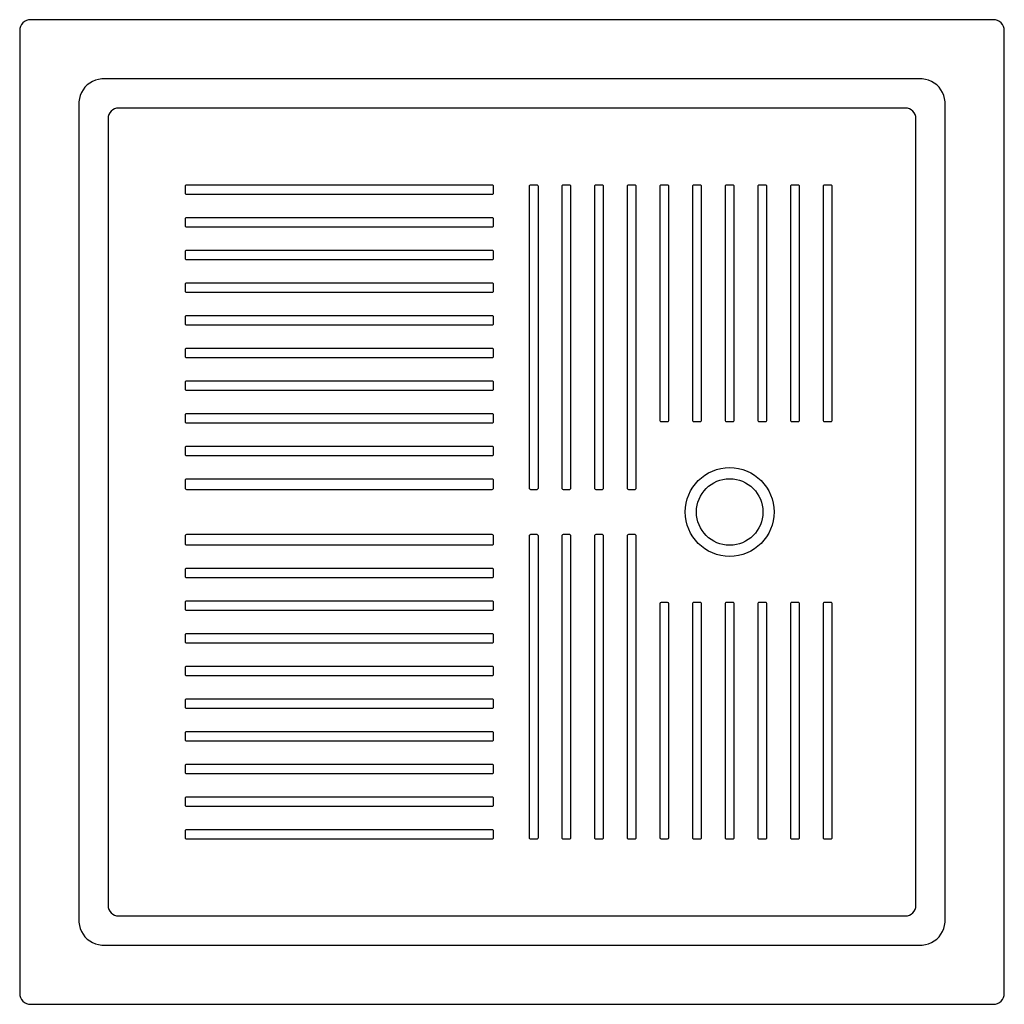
# Model space of a CAD drawing. Header units: millimetres. Extents: x 0 to 0.905, y -0.905 to 0.
import ezdxf

# ---------------------------------------------------------------- set-up
doc = ezdxf.new("R2010")
doc.units = ezdxf.units.MM
doc.layers.add('BLOCKS', color=3, linetype='Continuous')

msp = doc.modelspace()

# ---------------------------------------------------------------- linework, layer by layer
at = {"layer": 'BLOCKS', "linetype": 'Continuous'}
for p, q in [((0.89455, 0), (0.01, 0)), ((0, -0.01), (0, -0.89455)), ((0.90454, -0.89455), (0.90454, -0.01)), ((0.82614, -0.05426), (0.07841, -0.05426)), ((0.05426, -0.07841), (0.05426, -0.82614)), ((0.81369, -0.0812), (0.09086, -0.0812)), ((0.85029, -0.82614), (0.85029, -0.07841)), ((0.0812, -0.09086), (0.0812, -0.81369)), ((0.82335, -0.81369), (0.82335, -0.09086)), ((0.09086, -0.82335), (0.81369, -0.82335)), ((0.07841, -0.85029), (0.82614, -0.85029)), ((0.01, -0.90454), (0.89455, -0.90454))]:
    msp.add_line(p, q, dxfattribs=at)
at = {"layer": 'BLOCKS'}
for p, q in [((0.58807, -0.53665), (0.58807, -0.75135)), ((0.59527, -0.53545), (0.58927, -0.53545)), ((0.59647, -0.75135), (0.59647, -0.53665)), ((0.58927, -0.75255), (0.59527, -0.75255))]:
    msp.add_line(p, q, dxfattribs=at)
at = {"layer": 'BLOCKS', "linetype": 'Continuous', "flags": 128}
for points in [[(0.07841, -0.05426), (0.07537, -0.05436), (0.0724, -0.05482), (0.06955, -0.05562), (0.06685, -0.05676), (0.06433, -0.05823), (0.06203, -0.05999), (0.05999, -0.06203), (0.05823, -0.06433), (0.05676, -0.06685), (0.05562, -0.06955), (0.05482, -0.0724), (0.05436, -0.07537), (0.05426, -0.07841)], [(0.85029, -0.07841), (0.85018, -0.07537), (0.84973, -0.0724), (0.84892, -0.06955), (0.84778, -0.06685), (0.84632, -0.06433), (0.84455, -0.06203), (0.84251, -0.05999), (0.84021, -0.05823), (0.8377, -0.05676), (0.835, -0.05562), (0.83214, -0.05482), (0.82918, -0.05436), (0.82614, -0.05426)], [(0.09086, -0.0812), (0.08894, -0.08138), (0.08711, -0.08192), (0.08544, -0.0828), (0.08399, -0.08399), (0.0828, -0.08544), (0.08192, -0.08711), (0.08138, -0.08894), (0.0812, -0.09086)], [(0.82335, -0.09086), (0.82316, -0.08894), (0.82262, -0.08711), (0.82174, -0.08544), (0.82055, -0.08399), (0.8191, -0.0828), (0.81743, -0.08192), (0.8156, -0.08138), (0.81369, -0.0812)], [(0.0812, -0.81369), (0.08138, -0.8156), (0.08192, -0.81743), (0.0828, -0.8191), (0.08399, -0.82055), (0.08544, -0.82174), (0.08711, -0.82262), (0.08894, -0.82316), (0.09086, -0.82335)], [(0.81369, -0.82335), (0.8156, -0.82316), (0.81743, -0.82262), (0.8191, -0.82174), (0.82055, -0.82055), (0.82174, -0.8191), (0.82262, -0.81743), (0.82316, -0.8156), (0.82335, -0.81369)], [(0.05426, -0.82614), (0.05436, -0.82918), (0.05482, -0.83214), (0.05562, -0.835), (0.05676, -0.8377), (0.05823, -0.84021), (0.05999, -0.84251), (0.06203, -0.84455), (0.06433, -0.84632), (0.06685, -0.84778), (0.06955, -0.84892), (0.0724, -0.84973), (0.07537, -0.85018), (0.07841, -0.85029)], [(0.82614, -0.85029), (0.82918, -0.85018), (0.83214, -0.84973), (0.835, -0.84892), (0.8377, -0.84778), (0.84021, -0.84632), (0.84251, -0.84455), (0.84455, -0.84251), (0.84632, -0.84021), (0.84778, -0.8377), (0.84892, -0.835), (0.84973, -0.83214), (0.85018, -0.82918), (0.85029, -0.82614)]]:
    msp.add_lwpolyline(points, dxfattribs=at)
at = {"layer": 'BLOCKS'}
for points in [[(0.4354, -0.1532, 0.414214), (0.4342, -0.152), (0.1532, -0.152, 0.414214), (0.152, -0.1532), (0.152, -0.1592, 0.414214), (0.1532, -0.1604), (0.4342, -0.1604, 0.414214), (0.4354, -0.1592)], [(0.47647, -0.1532, 0.414214), (0.47527, -0.152), (0.46927, -0.152, 0.414214), (0.46807, -0.1532), (0.46807, -0.43027, 0.414214), (0.46927, -0.43147), (0.47527, -0.43147, 0.414214), (0.47647, -0.43027)], [(0.50647, -0.1532, 0.414214), (0.50527, -0.152), (0.49927, -0.152, 0.414214), (0.49807, -0.1532), (0.49807, -0.43027, 0.414214), (0.49927, -0.43147), (0.50527, -0.43147, 0.414214), (0.50647, -0.43027)], [(0.53647, -0.1532, 0.414214), (0.53527, -0.152), (0.52927, -0.152, 0.414214), (0.52807, -0.1532), (0.52807, -0.43027, 0.414214), (0.52927, -0.43147), (0.53527, -0.43147, 0.414214), (0.53647, -0.43027)], [(0.56647, -0.1532, 0.414214), (0.56527, -0.152), (0.55927, -0.152, 0.414214), (0.55807, -0.1532), (0.55807, -0.43027, 0.414214), (0.55927, -0.43147), (0.56527, -0.43147, 0.414214), (0.56647, -0.43027)], [(0.59647, -0.1532, 0.414214), (0.59527, -0.152), (0.58927, -0.152, 0.414214), (0.58807, -0.1532), (0.58807, -0.3679, 0.414214), (0.58927, -0.3691), (0.59527, -0.3691, 0.414214), (0.59647, -0.3679)], [(0.62647, -0.1532, 0.414214), (0.62527, -0.152), (0.61927, -0.152, 0.414214), (0.61807, -0.1532), (0.61807, -0.3679, 0.414214), (0.61927, -0.3691), (0.62527, -0.3691, 0.414214), (0.62647, -0.3679)], [(0.65647, -0.1532, 0.414214), (0.65527, -0.152), (0.64927, -0.152, 0.414214), (0.64807, -0.1532), (0.64807, -0.3679, 0.414214), (0.64927, -0.3691), (0.65527, -0.3691, 0.414214), (0.65647, -0.3679)], [(0.68647, -0.1532, 0.414214), (0.68527, -0.152), (0.67927, -0.152, 0.414214), (0.67807, -0.1532), (0.67807, -0.3679, 0.414214), (0.67927, -0.3691), (0.68527, -0.3691, 0.414214), (0.68647, -0.3679)], [(0.71647, -0.1532, 0.414214), (0.71527, -0.152), (0.70927, -0.152, 0.414214), (0.70807, -0.1532), (0.70807, -0.3679, 0.414214), (0.70927, -0.3691), (0.71527, -0.3691, 0.414214), (0.71647, -0.3679)], [(0.74655, -0.1532, 0.414214), (0.74535, -0.152), (0.73927, -0.152, 0.414214), (0.73807, -0.1532), (0.73807, -0.3679, 0.414214), (0.73927, -0.3691), (0.74535, -0.3691, 0.414214), (0.74655, -0.3679)], [(0.4354, -0.1832, 0.414214), (0.4342, -0.182), (0.1532, -0.182, 0.414214), (0.152, -0.1832), (0.152, -0.1892, 0.414214), (0.1532, -0.1904), (0.4342, -0.1904, 0.414214), (0.4354, -0.1892)], [(0.4354, -0.2132, 0.414214), (0.4342, -0.212), (0.1532, -0.212, 0.414214), (0.152, -0.2132), (0.152, -0.2192, 0.414214), (0.1532, -0.2204), (0.4342, -0.2204, 0.414214), (0.4354, -0.2192)], [(0.4354, -0.2432, 0.414214), (0.4342, -0.242), (0.1532, -0.242, 0.414214), (0.152, -0.2432), (0.152, -0.2492, 0.414214), (0.1532, -0.2504), (0.4342, -0.2504, 0.414214), (0.4354, -0.2492)], [(0.4354, -0.2732, 0.414214), (0.4342, -0.272), (0.1532, -0.272, 0.414214), (0.152, -0.2732), (0.152, -0.2792, 0.414214), (0.1532, -0.2804), (0.4342, -0.2804, 0.414214), (0.4354, -0.2792)], [(0.4354, -0.3032, 0.414214), (0.4342, -0.302), (0.1532, -0.302, 0.414214), (0.152, -0.3032), (0.152, -0.3092, 0.414214), (0.1532, -0.3104), (0.4342, -0.3104, 0.414214), (0.4354, -0.3092)], [(0.4354, -0.3332, 0.414214), (0.4342, -0.332), (0.1532, -0.332, 0.414214), (0.152, -0.3332), (0.152, -0.3392, 0.414214), (0.1532, -0.3404), (0.4342, -0.3404, 0.414214), (0.4354, -0.3392)], [(0.4354, -0.3632, 0.414214), (0.4342, -0.362), (0.1532, -0.362, 0.414214), (0.152, -0.3632), (0.152, -0.3692, 0.414214), (0.1532, -0.3704), (0.4342, -0.3704, 0.414214), (0.4354, -0.3692)], [(0.4354, -0.3932, 0.414214), (0.4342, -0.392), (0.1532, -0.392, 0.414214), (0.152, -0.3932), (0.152, -0.3992, 0.414214), (0.1532, -0.4004), (0.4342, -0.4004, 0.414214), (0.4354, -0.3992)], [(0.4354, -0.4232, 0.414214), (0.4342, -0.422), (0.1532, -0.422, 0.414214), (0.152, -0.4232), (0.152, -0.43027, 0.414214), (0.1532, -0.43147), (0.4342, -0.43147, 0.414214), (0.4354, -0.43027)], [(0.4354, -0.47427, 0.414214), (0.4342, -0.47307), (0.1532, -0.47307, 0.414214), (0.152, -0.47427), (0.152, -0.48135, 0.414214), (0.1532, -0.48255), (0.4342, -0.48255, 0.414214), (0.4354, -0.48135)], [(0.47647, -0.47427, 0.414214), (0.47527, -0.47307), (0.46927, -0.47307, 0.414214), (0.46807, -0.47427), (0.46807, -0.75135, 0.414214), (0.46927, -0.75255), (0.47527, -0.75255, 0.414214), (0.47647, -0.75135)], [(0.50647, -0.47427, 0.414214), (0.50527, -0.47307), (0.49927, -0.47307, 0.414214), (0.49807, -0.47427), (0.49807, -0.75135, 0.414214), (0.49927, -0.75255), (0.50527, -0.75255, 0.414214), (0.50647, -0.75135)], [(0.53647, -0.47427, 0.414214), (0.53527, -0.47307), (0.52927, -0.47307, 0.414214), (0.52807, -0.47427), (0.52807, -0.75135, 0.414214), (0.52927, -0.75255), (0.53527, -0.75255, 0.414214), (0.53647, -0.75135)], [(0.56647, -0.47427, 0.414214), (0.56527, -0.47307), (0.55927, -0.47307, 0.414214), (0.55807, -0.47427), (0.55807, -0.75135, 0.414214), (0.55927, -0.75255), (0.56527, -0.75255, 0.414214), (0.56647, -0.75135)], [(0.4354, -0.50535, 0.414214), (0.4342, -0.50415), (0.1532, -0.50415, 0.414214), (0.152, -0.50535), (0.152, -0.51135, 0.414214), (0.1532, -0.51255), (0.4342, -0.51255, 0.414214), (0.4354, -0.51135)], [(0.4354, -0.53535, 0.414214), (0.4342, -0.53415), (0.1532, -0.53415, 0.414214), (0.152, -0.53535), (0.152, -0.54135, 0.414214), (0.1532, -0.54255), (0.4342, -0.54255, 0.414214), (0.4354, -0.54135)], [(0.62647, -0.53665, 0.414214), (0.62527, -0.53545), (0.61927, -0.53545, 0.414214), (0.61807, -0.53665), (0.61807, -0.75135, 0.414214), (0.61927, -0.75255), (0.62527, -0.75255, 0.414214), (0.62647, -0.75135)], [(0.65647, -0.53665, 0.414214), (0.65527, -0.53545), (0.64927, -0.53545, 0.414214), (0.64807, -0.53665), (0.64807, -0.75135, 0.414214), (0.64927, -0.75255), (0.65527, -0.75255, 0.414214), (0.65647, -0.75135)], [(0.68647, -0.53665, 0.414214), (0.68527, -0.53545), (0.67927, -0.53545, 0.414214), (0.67807, -0.53665), (0.67807, -0.75135, 0.414214), (0.67927, -0.75255), (0.68527, -0.75255, 0.414214), (0.68647, -0.75135)], [(0.71647, -0.53665, 0.414214), (0.71527, -0.53545), (0.70927, -0.53545, 0.414214), (0.70807, -0.53665), (0.70807, -0.75135, 0.414214), (0.70927, -0.75255), (0.71527, -0.75255, 0.414214), (0.71647, -0.75135)], [(0.74655, -0.53665, 0.414214), (0.74535, -0.53545), (0.73927, -0.53545, 0.414214), (0.73807, -0.53665), (0.73807, -0.75135, 0.414214), (0.73927, -0.75255), (0.74535, -0.75255, 0.414214), (0.74655, -0.75135)], [(0.4354, -0.56535, 0.414214), (0.4342, -0.56415), (0.1532, -0.56415, 0.414214), (0.152, -0.56535), (0.152, -0.57135, 0.414214), (0.1532, -0.57255), (0.4342, -0.57255, 0.414214), (0.4354, -0.57135)], [(0.4354, -0.59535, 0.414214), (0.4342, -0.59415), (0.1532, -0.59415, 0.414214), (0.152, -0.59535), (0.152, -0.60135, 0.414214), (0.1532, -0.60255), (0.4342, -0.60255, 0.414214), (0.4354, -0.60135)], [(0.4354, -0.62535, 0.414214), (0.4342, -0.62415), (0.1532, -0.62415, 0.414214), (0.152, -0.62535), (0.152, -0.63135, 0.414214), (0.1532, -0.63255), (0.4342, -0.63255, 0.414214), (0.4354, -0.63135)], [(0.4354, -0.65535, 0.414214), (0.4342, -0.65415), (0.1532, -0.65415, 0.414214), (0.152, -0.65535), (0.152, -0.66135, 0.414214), (0.1532, -0.66255), (0.4342, -0.66255, 0.414214), (0.4354, -0.66135)], [(0.4354, -0.68535, 0.414214), (0.4342, -0.68415), (0.1532, -0.68415, 0.414214), (0.152, -0.68535), (0.152, -0.69135, 0.414214), (0.1532, -0.69255), (0.4342, -0.69255, 0.414214), (0.4354, -0.69135)], [(0.4354, -0.71535, 0.414214), (0.4342, -0.71415), (0.1532, -0.71415, 0.414214), (0.152, -0.71535), (0.152, -0.72135, 0.414214), (0.1532, -0.72255), (0.4342, -0.72255, 0.414214), (0.4354, -0.72135)], [(0.4354, -0.74535, 0.414214), (0.4342, -0.74415), (0.1532, -0.74415, 0.414214), (0.152, -0.74535), (0.152, -0.75135, 0.414214), (0.1532, -0.75255), (0.4342, -0.75255, 0.414214), (0.4354, -0.75135)]]:
    msp.add_lwpolyline(points, format="xyb", close=True, dxfattribs=at)
at = {"layer": 'BLOCKS', "linetype": 'Continuous'}
for radius in [0.04083, 0.03059]:
    msp.add_circle((0.65227, -0.45227), radius, dxfattribs=at)
for centre, start, end in [((0.01, -0.01), 90.00259, 180), ((0.89455, -0.01), 0, 89.99741), ((0.01, -0.89455), 180, 269.99741), ((0.89455, -0.89455), 270.00259, 0)]:
    msp.add_arc(centre, 0.01, start, end, dxfattribs=at)
at = {"layer": 'BLOCKS'}
for centre, start, end in [((0.58927, -0.53665), 90, 180), ((0.59527, -0.53665), 0, 90), ((0.58927, -0.75135), 180, 270), ((0.59527, -0.75135), 270, 0)]:
    msp.add_arc(centre, 0.0012, start, end, dxfattribs=at)

doc.saveas('drawing.dxf')
